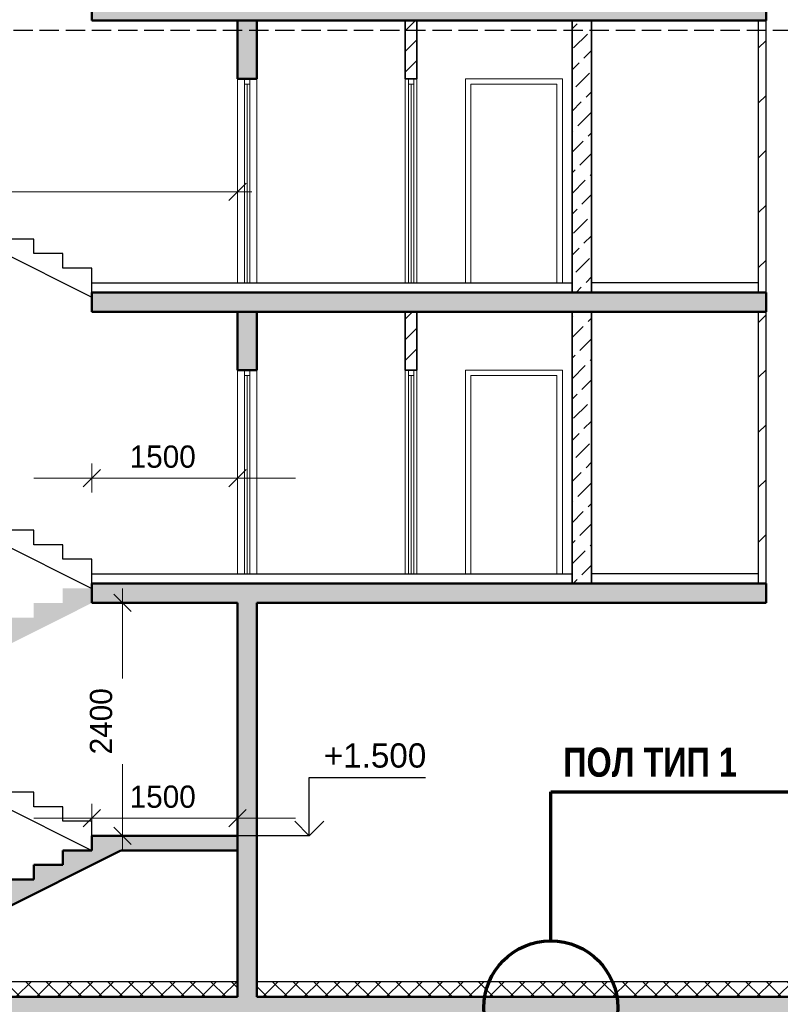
# Model space of a CAD drawing. Header units: millimetres. Extents: x 247266 to 730847, y -636031 to 10052.
# Tile 6 of 256: x 530718 to 538560, y -477927 to -467781. Entities that reach past the tile are written whole.
import ezdxf

# ---------------------------------------------------------------- set-up
doc = ezdxf.new("R2010")
doc.units = ezdxf.units.MM
doc.linetypes.add('______2', pattern=[270, 200, -70])
for name, color, linetype, lineweight in [('Standard', 7, 'Continuous', 25), ('Навесной фасад', 7, 'Continuous', 25), ('Общий01', 7, 'Continuous', 13), ('Общий02', 7, 'Continuous', 18), ('Размерная линия_ общее', 7, 'Continuous', 25), ('Стена_ бетон не несущ.', 7, 'Continuous', 35), ('Стена_ бетон несущ.', 7, 'Continuous', 70), ('Стена_ кирп. кладка не несущ', 7, 'Continuous', 35), ('Текст_ общее', 7, 'Continuous', 25)]:
    doc.layers.add(name, color=color, linetype=linetype, lineweight=lineweight)
doc.styles.add('ARIAL', font='arial.ttf')
doc.styles.add('Century Gothic', font='GOTHIC.TTF')
doc.dimstyles.new('DIMSTYLE_8', dxfattribs={"dimtxt": 229, "dimasz": 300, "dimexe": 0, "dimexo": 0, "dimgap": 114.5, "dimtad": 2, "dimdec": 0, "dimrnd": 1, "dimzin": 12, "dimdsep": 46, "dimtxsty": 'Century Gothic', "dimblk1": 'ALL_ML_STRICH', "dimblk2": 'ALL_ML_STRICH', "dimsah": 1, "dimcen": 0, "dimclrd": 256, "dimclre": 256, "dimclrt": 256, "dimadec": 0, "dimazin": 0, "dimtfac": 1, "dimtdec": 0, "dimtix": 1, "dimtmove": 2, "dimatfit": 3, "dimfxl": 0, "dimtzin": 0, "dimlwd": 0, "dimlwe": 13, "dimarcsym": 0})
pattern_1 = [(45, (615978.7, -278424.58), (-212.13203, 212.13203), []), (45, (615872.64, -278318.5), (-212.13203, 212.13203), [])]
pattern_2 = [(45, (615978.7, -278424.6), (-565.6854, 565.6854), []), (45, (615695.86, -278141.7), (-565.6854, 565.6854), [])]
pattern_3 = [(45, (615978.7, -278424.58), (-212.13203, 212.13203), [200, -70]), (45, (615872.64, -278318.5), (-212.13203, 212.13203), [200, -70])]
pattern_4 = [(45, (615978.7, -278424.58), (-106.06602, 106.06602), []), (135, (615978.7, -278424.58), (-106.06602, -106.06602), [])]

# ---------------------------------------------------------------- blocks, each defined once
blk = doc.blocks.new('ALL_ML_STRICH')
at = {"color": 0, "linetype": 'ByBlock', "lineweight": -2}
for p, q in [((0, -0.5), (0, 0.5)), ((-1, 0), (0.5, 0)), ((-0.3, -0.3), (0.3, 0.3))]:
    blk.add_line(p, q, dxfattribs=at)
blk = doc.blocks.new('*D659')
at = {"layer": 'DEFPOINTS', "color": 0, "ltscale": 100, "transparency": 33554687}
for p in [(531463, -472505), (532963, -472505), (532963, -472805)]:
    blk.add_point(p, dxfattribs=at)
at = {"layer": 'Размерная линия_ общее', "color": 218, "linetype": 'Continuous', "lineweight": 0, "transparency": 33554687}
for p, q in [((531163, -472505), (530863, -472505)), ((531463, -472505), (532963, -472505)), ((533263, -472505), (533563, -472505))]:
    blk.add_line(p, q, dxfattribs=at)
at = {"layer": 'Размерная линия_ общее', "color": 218, "linetype": 'Continuous', "lineweight": 13, "transparency": 33554687}
for p, q in [((531463, -472505), (531463, -472505)), ((532963, -472805), (532963, -472505))]:
    blk.add_line(p, q, dxfattribs=at)
at = {"layer": 'Размерная линия_ общее', "color": 218, "lineweight": 0, "ltscale": 100, "xscale": 300, "yscale": 300, "zscale": 300}
blk.add_blockref('ALL_ML_STRICH', (531463, -472505), dxfattribs=at)
at = {"layer": 'Размерная линия_ общее', "color": 218, "lineweight": 0, "ltscale": 100, "xscale": 300, "yscale": 300, "zscale": 300, "rotation": 180}
blk.add_blockref('ALL_ML_STRICH', (532963, -472505), dxfattribs=at)
at = {"layer": 'Размерная линия_ общее', "color": 218, "lineweight": 13, "ltscale": 100, "transparency": 33554687, "insert": (532193, -472285), "char_height": 229, "width": 654.29, "attachment_point": 5, "style": 'Century Gothic'}
blk.add_mtext('1500', dxfattribs=at)
blk = doc.blocks.new('СЛОЖНЫЙ_ОБЪЕКТ_11')
at = {"layer": 'Общий01', "color": 7, "linetype": 'Continuous', "lineweight": 50, "transparency": 33554687}
for p, q in [((-87236, -199427), (-84216, -197917)), ((-84516, -197917), (-84816, -197917)), ((-84816, -197917), (-84816, -198067)), ((-84816, -198067), (-85116, -198067)), ((-85116, -198067), (-85116, -198217)), ((-85116, -198217), (-85416, -198217)), ((-85416, -198217), (-85416, -198367)), ((-85416, -198367), (-85716, -198367)), ((-85716, -198367), (-85716, -198517)), ((-85716, -198517), (-86016, -198517)), ((-86016, -198517), (-86016, -198667)), ((-86016, -198667), (-86316, -198667)), ((-86316, -198667), (-86316, -198817)), ((-86316, -198817), (-86616, -198817)), ((-86616, -198817), (-86616, -198967)), ((-86616, -198967), (-86916, -198967)), ((-86916, -198967), (-86916, -199117)), ((-86916, -199117), (-87216, -199117)), ((-87216, -199117), (-87216, -199267))]:
    blk.add_line(p, q, dxfattribs=at)
blk = doc.blocks.new('*D630')
at = {"layer": 'DEFPOINTS', "color": 0, "ltscale": 100, "transparency": 33554687}
for p in [(531463, -476010), (532963, -476010), (532963, -476010)]:
    blk.add_point(p, dxfattribs=at)
at = {"layer": 'Размерная линия_ общее', "color": 218, "linetype": 'Continuous', "lineweight": 0, "transparency": 33554687}
for p, q in [((531163, -476010), (530863, -476010)), ((531463, -476010), (532963, -476010)), ((533263, -476010), (533563, -476010))]:
    blk.add_line(p, q, dxfattribs=at)
at = {"layer": 'Размерная линия_ общее', "color": 218, "linetype": 'Continuous', "lineweight": 13, "transparency": 33554687}
for p, q in [((531463, -476010), (531463, -476010)), ((532963, -476010), (532963, -476010))]:
    blk.add_line(p, q, dxfattribs=at)
at = {"layer": 'Размерная линия_ общее', "color": 218, "lineweight": 0, "ltscale": 100, "xscale": 300, "yscale": 300, "zscale": 300}
blk.add_blockref('ALL_ML_STRICH', (531463, -476010), dxfattribs=at)
at = {"layer": 'Размерная линия_ общее', "color": 218, "lineweight": 0, "ltscale": 100, "xscale": 300, "yscale": 300, "zscale": 300, "rotation": 180}
blk.add_blockref('ALL_ML_STRICH', (532963, -476010), dxfattribs=at)
at = {"layer": 'Размерная линия_ общее', "color": 218, "lineweight": 13, "ltscale": 100, "transparency": 33554687, "insert": (532193, -475789), "char_height": 229, "width": 654.29, "attachment_point": 5, "style": 'Century Gothic'}
blk.add_mtext('1500', dxfattribs=at)
blk = doc.blocks.new('СЛОЖНЫЙ_ОБЪЕКТ_12')
at = {"layer": 'Общий01', "color": 7, "linetype": 'Continuous', "lineweight": 25, "transparency": 33554687}
for p, q in [((-87516, -193717), (-84516, -195217)), ((-86916, -193717), (-87216, -193717)), ((-86916, -193867), (-86916, -193717)), ((-86616, -193867), (-86916, -193867)), ((-86616, -194017), (-86616, -193867)), ((-86316, -194017), (-86616, -194017)), ((-86316, -194167), (-86316, -194017)), ((-86016, -194167), (-86316, -194167)), ((-86016, -194317), (-86016, -194167)), ((-85716, -194317), (-86016, -194317)), ((-85716, -194467), (-85716, -194317)), ((-85416, -194467), (-85716, -194467)), ((-85416, -194617), (-85416, -194467)), ((-85116, -194617), (-85416, -194617)), ((-85116, -194767), (-85116, -194617)), ((-84816, -194767), (-85116, -194767)), ((-84816, -194917), (-84816, -194767)), ((-84516, -194917), (-84816, -194917)), ((-84516, -195167), (-84516, -194917))]:
    blk.add_line(p, q, dxfattribs=at)
blk = doc.blocks.new('СЛОЖНЫЙ_ОБЪЕКТ_13')
at = {"layer": 'Общий01', "color": 7, "linetype": 'Continuous', "lineweight": 25, "transparency": 33554687}
for p, q in [((-87516, -190717), (-84516, -192217)), ((-86916, -190717), (-87216, -190717)), ((-86916, -190867), (-86916, -190717)), ((-86616, -190867), (-86916, -190867)), ((-86616, -191017), (-86616, -190867)), ((-86316, -191017), (-86616, -191017)), ((-86316, -191167), (-86316, -191017)), ((-86016, -191167), (-86316, -191167)), ((-86016, -191317), (-86016, -191167)), ((-85716, -191317), (-86016, -191317)), ((-85716, -191467), (-85716, -191317)), ((-85416, -191467), (-85716, -191467)), ((-85416, -191617), (-85416, -191467)), ((-85116, -191617), (-85416, -191617)), ((-85116, -191767), (-85116, -191617)), ((-84816, -191767), (-85116, -191767)), ((-84816, -191917), (-84816, -191767)), ((-84516, -191917), (-84816, -191917)), ((-84516, -192167), (-84516, -191917))]:
    blk.add_line(p, q, dxfattribs=at)
blk = doc.blocks.new('*D764')
at = {"layer": 'DEFPOINTS', "color": 0, "ltscale": 100, "transparency": 33554687}
for p in [(527313, -469555), (532963, -469555), (532963, -469555)]:
    blk.add_point(p, dxfattribs=at)
at = {"layer": 'Размерная линия_ общее', "color": 218, "linetype": 'Continuous', "lineweight": 13, "transparency": 33554687}
for p, q in [((527313, -469555), (527313, -469555)), ((532963, -469555), (532963, -469555))]:
    blk.add_line(p, q, dxfattribs=at)
at = {"layer": 'Размерная линия_ общее', "color": 218, "linetype": 'Continuous', "lineweight": 0, "transparency": 33554687}
for p, q in [((527613, -469555), (529677, -469555)), ((532663, -469555), (530560, -469555))]:
    blk.add_line(p, q, dxfattribs=at)
at = {"layer": 'Размерная линия_ общее', "color": 218, "lineweight": 0, "ltscale": 100, "xscale": 300, "yscale": 300, "zscale": 300, "rotation": 180}
blk.add_blockref('ALL_ML_STRICH', (527313, -469555), dxfattribs=at)
at = {"layer": 'Размерная линия_ общее', "color": 218, "lineweight": 0, "ltscale": 100, "xscale": 300, "yscale": 300, "zscale": 300}
blk.add_blockref('ALL_ML_STRICH', (532963, -469555), dxfattribs=at)
at = {"layer": 'Размерная линия_ общее', "color": 218, "lineweight": 13, "ltscale": 100, "transparency": 33554687, "insert": (530118, -469334), "char_height": 229, "width": 654.29, "attachment_point": 5, "style": 'Century Gothic'}
blk.add_mtext('5650', dxfattribs=at)
blk = doc.blocks.new('*D728')
at = {"layer": 'DEFPOINTS', "color": 0, "ltscale": 100, "transparency": 33554687}
for p in [(531778, -473791), (531778, -473791), (531778, -476191)]:
    blk.add_point(p, dxfattribs=at)
at = {"layer": 'Размерная линия_ общее', "color": 218, "linetype": 'Continuous', "lineweight": 13, "transparency": 33554687}
for p, q in [((531778, -473791), (531778, -473791)), ((531778, -476191), (531778, -476191))]:
    blk.add_line(p, q, dxfattribs=at)
at = {"layer": 'Размерная линия_ общее', "color": 218, "linetype": 'Continuous', "lineweight": 0, "transparency": 33554687}
for p, q in [((531778, -474091), (531778, -474569)), ((531778, -475891), (531778, -475453))]:
    blk.add_line(p, q, dxfattribs=at)
at = {"layer": 'Размерная линия_ общее', "color": 218, "lineweight": 0, "ltscale": 100, "xscale": 300, "yscale": 300, "zscale": 300}
for p, rotation in [((531778, -473791), 90), ((531778, -476191), 270)]:
    blk.add_blockref('ALL_ML_STRICH', p, dxfattribs=dict(at, rotation=rotation))
at = {"layer": 'Размерная линия_ общее', "color": 218, "lineweight": 13, "ltscale": 100, "transparency": 33554687, "insert": (531558, -475011), "char_height": 229, "width": 654.29, "attachment_point": 5, "rotation": 90, "style": 'Century Gothic'}
blk.add_mtext('2400', dxfattribs=at)
blk = doc.blocks.new('COMPLEX_ELEVATIONDIM_7')
at = {"layer": 'Размерная линия_ общее', "color": 7, "linetype": 'Continuous', "lineweight": 25, "transparency": 33554687}
for p, q in [((-82275, -197767), (-82275, -197167)), ((-82275, -197167), (-81075, -197167)), ((-82275, -197767), (-82425, -197617)), ((-82275, -197767), (-82125, -197617)), ((-82275, -197767), (-82275, -197767)), ((-82275, -197767), (-82275, -197767)), ((-82275, -197767), (-82275, -197767)), ((-82275, -197767), (-82275, -197767))]:
    blk.add_line(p, q, dxfattribs=at)
blk.add_lwpolyline([(-82275, -197767), (-82821, -197767), (-82821, -197767), (-83275, -197767)], dxfattribs=at)
at = {"layer": 'Размерная линия_ общее', "color": 7, "linetype": 'Continuous', "lineweight": 25, "transparency": 33554687, "insert": (-82125, -197067), "char_height": 250, "width": 1200.03, "attachment_point": 7, "style": 'ARIAL'}
blk.add_mtext('\\W0.98;+1.500', dxfattribs=at)

msp = doc.modelspace()

# ---------------------------------------------------------------- hatches: boundary and pattern name
at = {"layer": 'Навесной фасад', "linetype": 'Continuous', "lineweight": 18, "transparency": 33554687}
h = msp.add_hatch(dxfattribs=at)
h.set_pattern_fill('__________6', color=256, scale=100, style=0, pattern_type=2)
h.set_pattern_definition(pattern_4)
h.paths.add_polyline_path([(532963.16, -477691.38), (529063.16, -477691.38), (528743.16, -477851.38), (532963.16, -477851.38)], flags=0)
h = msp.add_hatch(dxfattribs=at)
h.set_pattern_fill('__________6', color=256, scale=100, style=0, pattern_type=2)
h.set_pattern_definition(pattern_4)
h.paths.add_polyline_path([(533163.16, -477691.38), (533163.16, -477851.38), (555863.16, -477851.38), (555863.16, -477691.38)], flags=0)
at = {"layer": 'Общий01', "linetype": 'Continuous', "lineweight": 25, "transparency": 33554687}
msp.add_hatch(color=256, dxfattribs=at).paths.add_polyline_path([(531463.16, -473641.38), (531163.16, -473641.38), (531163.16, -473791.38), (530863.16, -473791.38), (530863.16, -473941.38), (530563.16, -473941.38), (530563.16, -474091.38), (530263.16, -474091.38), (530263.16, -474241.38), (529963.16, -474241.38), (529963.16, -474391.38), (529663.16, -474391.38), (529663.16, -474541.38), (529363.16, -474541.38), (529363.16, -474691.38), (529063.16, -474691.38), (529063.16, -474991.38), (531463.16, -473791.38)])
at = {"layer": 'Стена_ бетон не несущ.', "linetype": 'Continuous', "lineweight": 18, "transparency": 33554687}
h = msp.add_hatch(dxfattribs=at)
h.set_pattern_fill('__________16', color=256, scale=100, style=0, pattern_type=2)
h.set_pattern_definition(pattern_3)
h.paths.add_polyline_path([(536613.16, -467791.38), (536413.16, -467791.38), (536413.16, -470591.38), (536613.16, -470591.38)], flags=0)
h = msp.add_hatch(dxfattribs=at)
h.set_pattern_fill('__________16', color=256, scale=100, style=0, pattern_type=2)
h.set_pattern_definition(pattern_3)
h.paths.add_polyline_path([(536613.16, -470791.38), (536413.16, -470791.38), (536413.16, -473591.38), (536613.16, -473591.38)], flags=0)
at = {"layer": 'Стена_ бетон несущ.', "linetype": 'Continuous', "lineweight": 25, "transparency": 33554687}
for points in [[(538413.16, -467591.38), (531463.16, -467591.38), (531463.16, -467791.38), (538413.16, -467791.38)], [(538413.16, -467791.38), (538413.16, -467591.38), (531463.16, -467591.38), (531463.16, -467791.38)], [(532963.16, -468391.38), (533163.16, -468391.38), (533163.16, -467791.38), (532963.16, -467791.38)], [(538413.16, -470591.38), (531463.16, -470591.38), (531463.16, -470791.38), (538413.16, -470791.38)], [(538413.16, -470791.38), (538413.16, -470591.38), (531463.16, -470591.38), (531463.16, -470791.38)], [(532963.16, -471391.38), (533163.16, -471391.38), (533163.16, -470791.38), (532963.16, -470791.38)], [(538413.16, -473591.38), (531463.16, -473591.38), (531463.16, -473791.38), (538413.16, -473791.38)], [(538413.16, -473791.38), (538413.16, -473591.38), (531463.16, -473591.38), (531463.16, -473791.38)], [(532963.16, -477851.38), (533163.16, -477851.38), (533163.16, -473754.14), (532963.16, -473791.38)], [(528363.16, -477851.38), (528743.16, -477851.38), (531763.16, -476341.38), (532963.16, -476341.38), (532963.16, -476191.38), (531463.16, -476191.38), (531463.16, -476341.38), (531163.16, -476341.38), (531163.16, -476491.38), (530863.16, -476491.38), (530863.16, -476641.38), (530563.16, -476641.38), (530563.16, -476791.38), (530263.16, -476791.38), (530263.16, -476941.38), (529963.16, -476941.38), (529963.16, -477091.38), (529663.16, -477091.38), (529663.16, -477241.38), (529363.16, -477241.38), (529363.16, -477391.38), (529063.16, -477391.38), (529063.16, -477541.38), (528763.16, -477541.38), (528763.16, -477691.38), (528363.16, -477691.38)], [(527113.16, -477851.38), (527113.16, -480791.38), (527363.16, -480791.38), (527363.16, -478051.38), (555863.16, -478051.38), (555863.16, -480791.38), (556113.16, -480791.38), (556113.16, -477851.38)]]:
    msp.add_hatch(color=256, dxfattribs=at).paths.add_polyline_path(points)
at = {"layer": 'Стена_ кирп. кладка не несущ', "linetype": 'Continuous', "lineweight": 18, "transparency": 33554687}
h = msp.add_hatch(dxfattribs=at)
h.set_pattern_fill('__________301', color=256, scale=100, style=0, pattern_type=2)
h.set_pattern_definition(pattern_1)
h.paths.add_polyline_path([(534693.16, -468391.38), (534813.16, -468391.38), (534813.16, -467791.38), (534693.16, -467791.38)], flags=0)
h = msp.add_hatch(dxfattribs=at)
h.set_pattern_fill('__________22', color=256, scale=100, style=0, pattern_type=2)
h.set_pattern_definition(pattern_2)
h.paths.add_polyline_path([(538413.16, -467791.38), (538333.16, -467791.38), (538333.16, -470591.38), (538413.16, -470591.38)], flags=0)
h = msp.add_hatch(dxfattribs=at)
h.set_pattern_fill('__________301', color=256, scale=100, style=0, pattern_type=2)
h.set_pattern_definition(pattern_1)
h.paths.add_polyline_path([(534693.16, -471391.38), (534813.16, -471391.38), (534813.16, -470791.38), (534693.16, -470791.38)], flags=0)
h = msp.add_hatch(dxfattribs=at)
h.set_pattern_fill('__________22', color=256, scale=100, style=0, pattern_type=2)
h.set_pattern_definition(pattern_2)
h.paths.add_polyline_path([(538413.16, -470791.38), (538333.16, -470791.38), (538333.16, -473591.38), (538413.16, -473591.38)], flags=0)

# ---------------------------------------------------------------- linework, layer by layer
at = {"layer": 'Standard', "linetype": 'Continuous', "lineweight": 13, "transparency": 33554687}
for p, q in [((532963.16, -468391.38), (532963.16, -470491.38)), ((533035.16, -468391.38), (533035.16, -468447.38)), ((533091.16, -468447.38), (533091.16, -468391.38)), ((533163.16, -470491.38), (533163.16, -468391.38)), ((534693.16, -468391.38), (534693.16, -470491.38)), ((534725.16, -468391.38), (534725.16, -468447.38)), ((534781.16, -468447.38), (534781.16, -468391.38)), ((534813.16, -470491.38), (534813.16, -468391.38)), ((535313.16, -468391.38), (535313.16, -470491.38)), ((536313.16, -468391.38), (535313.16, -468391.38)), ((536313.16, -468391.38), (536313.16, -470491.38)), ((533035.16, -468447.38), (533091.16, -468447.38)), ((533035.16, -470491.38), (533035.16, -468447.38)), ((533063.16, -470490.38), (533063.16, -468447.38)), ((533091.16, -468447.38), (533091.16, -470491.38)), ((534725.16, -468447.38), (534781.16, -468447.38)), ((534725.16, -470491.38), (534725.16, -468447.38)), ((534753.16, -470490.38), (534753.16, -468447.38)), ((534781.16, -468447.38), (534781.16, -470491.38)), ((535369.16, -470491.38), (535369.16, -468447.38)), ((535369.16, -468447.38), (536257.16, -468447.38)), ((536257.16, -468447.38), (536257.16, -470491.38)), ((532963.16, -471391.38), (532963.16, -473491.38)), ((533035.16, -471391.38), (533035.16, -471447.38)), ((533035.16, -471447.38), (533091.16, -471447.38)), ((533035.16, -473491.38), (533035.16, -471447.38)), ((533063.16, -473490.38), (533063.16, -471447.38)), ((533091.16, -471447.38), (533091.16, -471391.38)), ((533091.16, -471447.38), (533091.16, -473491.38)), ((533163.16, -473491.38), (533163.16, -471391.38)), ((534693.16, -471391.38), (534693.16, -473491.38)), ((534725.16, -471391.38), (534725.16, -471447.38)), ((534725.16, -471447.38), (534781.16, -471447.38)), ((534725.16, -473491.38), (534725.16, -471447.38)), ((534753.16, -473490.38), (534753.16, -471447.38)), ((534781.16, -471447.38), (534781.16, -471391.38)), ((534781.16, -471447.38), (534781.16, -473491.38)), ((534813.16, -473491.38), (534813.16, -471391.38)), ((535313.16, -471391.38), (535313.16, -473491.38)), ((536313.16, -471391.38), (535313.16, -471391.38)), ((535369.16, -473491.38), (535369.16, -471447.38)), ((535369.16, -471447.38), (536257.16, -471447.38)), ((536257.16, -471447.38), (536257.16, -473491.38)), ((536313.16, -471391.38), (536313.16, -473491.38))]:
    msp.add_line(p, q, dxfattribs=at)
at = {"layer": 'Standard', "linetype": 'Continuous', "lineweight": 25, "transparency": 33554687}
for p, q in [((531463.16, -470491.38), (536413.16, -470491.38)), ((538333.16, -470491.38), (536613.16, -470491.38)), ((538333.16, -470491.38), (536613.16, -470491.38)), ((531463.16, -473491.38), (536413.16, -473491.38)), ((538333.16, -473491.38), (536613.16, -473491.38))]:
    msp.add_line(p, q, dxfattribs=at)
at = {"layer": 'Standard', "linetype": 'Continuous', "lineweight": 50, "transparency": 33554687}
for p, q in [((531463.16, -476191.38), (531463.16, -476341.38)), ((532963.16, -476341.38), (531763.16, -476341.38))]:
    msp.add_line(p, q, dxfattribs=at)
at = {"layer": 'Общий01', "linetype": 'Continuous', "lineweight": 50, "transparency": 33554687}
for p, q in [((531463.16, -467591.38), (531463.16, -467791.38)), ((538413.16, -467791.38), (538413.16, -467591.38)), ((538413.16, -467791.38), (538413.16, -467591.38)), ((532963.16, -467791.38), (531463.16, -467791.38)), ((532963.16, -467791.38), (531463.16, -467791.38)), ((533163.16, -467791.38), (532963.16, -467791.38)), ((533163.16, -467791.38), (532963.16, -467791.38)), ((532963.16, -467791.38), (532963.16, -468391.38)), ((533163.16, -468391.38), (533163.16, -467791.38)), ((534693.16, -467791.38), (533163.16, -467791.38)), ((534693.16, -467791.38), (533163.16, -467791.38)), ((534813.16, -467791.38), (534693.16, -467791.38)), ((534813.16, -467791.38), (534693.16, -467791.38)), ((536413.16, -467791.38), (534813.16, -467791.38)), ((536413.16, -467791.38), (534813.16, -467791.38)), ((536613.16, -467791.38), (536413.16, -467791.38)), ((536613.16, -467791.38), (536413.16, -467791.38)), ((536618.16, -467791.38), (536613.16, -467791.38)), ((536618.16, -467791.38), (536613.16, -467791.38)), ((538328.16, -467791.38), (536618.16, -467791.38)), ((538328.16, -467791.38), (536618.16, -467791.38)), ((538333.16, -467791.38), (538328.16, -467791.38)), ((538333.16, -467791.38), (538328.16, -467791.38)), ((538413.16, -467791.38), (538333.16, -467791.38)), ((538413.16, -467791.38), (538333.16, -467791.38)), ((532963.16, -468391.38), (533035.16, -468391.38)), ((533035.16, -468391.38), (533091.16, -468391.38)), ((533091.16, -468391.38), (533163.16, -468391.38)), ((531463.16, -470591.38), (531463.16, -470791.38)), ((538413.16, -470591.38), (531463.16, -470591.38)), ((538413.16, -470791.38), (538413.16, -470591.38)), ((538413.16, -470791.38), (538413.16, -470591.38)), ((532963.16, -470791.38), (531463.16, -470791.38)), ((532963.16, -470791.38), (531463.16, -470791.38)), ((533163.16, -470791.38), (532963.16, -470791.38)), ((533163.16, -470791.38), (532963.16, -470791.38)), ((532963.16, -470791.38), (532963.16, -471391.38)), ((533163.16, -471391.38), (533163.16, -470791.38)), ((534693.16, -470791.38), (533163.16, -470791.38)), ((538413.16, -470791.38), (533163.16, -470791.38)), ((532963.16, -471391.38), (533035.16, -471391.38)), ((533035.16, -471391.38), (533091.16, -471391.38)), ((533091.16, -471391.38), (533163.16, -471391.38)), ((531463.16, -473591.38), (531463.16, -473791.38)), ((538413.16, -473591.38), (531463.16, -473591.38)), ((538413.16, -473791.38), (538413.16, -473591.38)), ((538413.16, -473791.38), (538413.16, -473591.38)), ((532963.16, -473791.38), (531463.16, -473791.38)), ((532963.16, -473791.38), (532963.16, -477851.38)), ((533163.16, -477851.38), (533163.16, -473791.38)), ((533163.16, -473791.38), (538413.16, -473791.38)), ((531463.16, -476191.38), (531463.16, -476341.38)), ((532963.16, -476191.38), (531463.16, -476191.38)), ((532963.16, -477851.38), (527313.16, -477851.38)), ((556113.16, -477851.38), (533163.16, -477851.38))]:
    msp.add_line(p, q, dxfattribs=at)
at = {"layer": 'Общий01', "linetype": 'Continuous', "lineweight": 25, "transparency": 33554687}
for p, q in [((538413.16, -470591.38), (531463.16, -470591.38)), ((538413.16, -473591.38), (531463.16, -473591.38)), ((528863.16, -475041.38), (531463.16, -476341.38)), ((530863.16, -475741.38), (530563.16, -475741.38)), ((530863.16, -475891.38), (530863.16, -475741.38)), ((531163.16, -475891.38), (530863.16, -475891.38)), ((531163.16, -476041.38), (531163.16, -475891.38)), ((531463.16, -476041.38), (531163.16, -476041.38)), ((531463.16, -476191.38), (531463.16, -476041.38)), ((529063.16, -477691.38), (532963.16, -477691.38)), ((533163.16, -477691.38), (555863.16, -477691.38))]:
    msp.add_line(p, q, dxfattribs=at)
at = {"layer": 'Общий01', "linetype": 'Continuous', "lineweight": 70, "transparency": 33554687}
for p, q in [((536193.52, -475737.23), (539143.52, -475737.23)), ((536193.52, -477262.95), (536193.52, -475737.23))]:
    msp.add_line(p, q, dxfattribs=at)
msp.add_circle((536193.52, -477962.98), 690.03, dxfattribs=at)
at = {"layer": 'Общий02', "linetype": '______2', "lineweight": 25, "transparency": 33554687}
msp.add_line((543813.16, -467891.38), (522338.06, -467891.38), dxfattribs=at)
at = {"layer": 'Стена_ бетон не несущ.', "linetype": 'Continuous', "lineweight": 35, "transparency": 33554687}
for p, q in [((536413.16, -467791.38), (536413.16, -470591.38)), ((536613.16, -470591.38), (536613.16, -467791.38)), ((536413.16, -470791.38), (536413.16, -473591.38)), ((536613.16, -473591.38), (536613.16, -470791.38))]:
    msp.add_line(p, q, dxfattribs=at)
at = {"layer": 'Стена_ кирп. кладка не несущ', "linetype": 'Continuous', "lineweight": 35, "transparency": 33554687}
for p, q in [((534693.16, -467791.38), (534693.16, -468391.38)), ((534813.16, -468391.38), (534813.16, -467791.38)), ((534693.16, -468391.38), (534725.16, -468391.38)), ((534725.16, -468391.38), (534781.16, -468391.38)), ((534781.16, -468391.38), (534813.16, -468391.38)), ((534693.16, -470791.38), (534693.16, -471391.38)), ((534813.16, -471391.38), (534813.16, -470791.38)), ((534693.16, -471391.38), (534725.16, -471391.38)), ((534725.16, -471391.38), (534781.16, -471391.38)), ((534781.16, -471391.38), (534813.16, -471391.38))]:
    msp.add_line(p, q, dxfattribs=at)
at = {"layer": 'Стена_ кирп. кладка не несущ', "linetype": 'Continuous', "lineweight": 25, "transparency": 33554687}
for p, q in [((538333.16, -467791.38), (538333.16, -470591.38)), ((538413.16, -470591.38), (538413.16, -467791.38)), ((538333.16, -470791.38), (538333.16, -473591.38)), ((538413.16, -473591.38), (538413.16, -470791.38))]:
    msp.add_line(p, q, dxfattribs=at)

# ---------------------------------------------------------------- block references
at = {"layer": 'Общий01', "linetype": 'Continuous', "lineweight": 25, "transparency": 33554687}
for name in ['СЛОЖНЫЙ_ОБЪЕКТ_13', 'СЛОЖНЫЙ_ОБЪЕКТ_12']:
    msp.add_blockref(name, (615978.7, -278424.58), dxfattribs=at)
at = {"layer": 'Общий01', "linetype": 'Continuous', "lineweight": 50, "transparency": 33554687}
msp.add_blockref('СЛОЖНЫЙ_ОБЪЕКТ_11', (615978.7, -278424.58), dxfattribs=at)
at = {"layer": 'Размерная линия_ общее', "linetype": 'Continuous', "lineweight": 25, "transparency": 33554687}
msp.add_blockref('COMPLEX_ELEVATIONDIM_7', (615978.7, -278424.58), dxfattribs=at)

# ---------------------------------------------------------------- texts
at = {"layer": 'Текст_ общее', "linetype": 'Continuous', "lineweight": 70, "transparency": 33554687, "insert": (536321.35, -475586.45), "char_height": 300, "width": 1904.1667, "attachment_point": 7, "style": 'Century Gothic'}
msp.add_mtext('\\A1;{\\fCentury Gothic|i0|b1;\\H300.000000;\\W0.833333;\\C136;ПОЛ ТИП 1}\\P', dxfattribs=at)

# ---------------------------------------------------------------- dimensions: what is measured, and where the dimension line sits
at = {"layer": 'Размерная линия_ общее', "linetype": 'Continuous', "lineweight": 13, "transparency": 33554687}
for base, p1, p2, picture, middle in [((532963.16, -469554.55), (527313.16, -469554.55), (532963.16, -469554.55), '*D764', (530118.41, -469334.29)), ((532963.16, -472504.78), (531463.16, -472504.78), (532963.16, -472804.78), '*D659', (532193.41, -472284.52)), ((532963.16, -476009.53), (531463.16, -476009.53), (532963.16, -476009.53), '*D630', (532193.41, -475789.27))]:
    dim = msp.add_linear_dim(base=base, p1=p1, p2=p2, dimstyle='DIMSTYLE_8', override={"dimpost": '<>', "dimclrd": 218, "dimclre": 218, "dimclrt": 218, "dimlwd": 0, "dimlwe": 13}, dxfattribs=at)
    dim.commit()
    dim.dimension.update_dxf_attribs({"geometry": picture, "text_midpoint": middle, "dimtype": 160})
dim = msp.add_linear_dim(base=(531778.09, -473791.38), p1=(531778.09, -476191.38), p2=(531778.09, -473791.38), angle=90, dimstyle='DIMSTYLE_8', override={"dimpost": '<>', "dimclrd": 218, "dimclre": 218, "dimclrt": 218, "dimlwd": 0, "dimlwe": 13}, dxfattribs=at)
dim.commit()
dim.dimension.update_dxf_attribs({"geometry": '*D728', "text_midpoint": (531557.83, -475011.13), "dimtype": 160})

doc.saveas('drawing.dxf')
